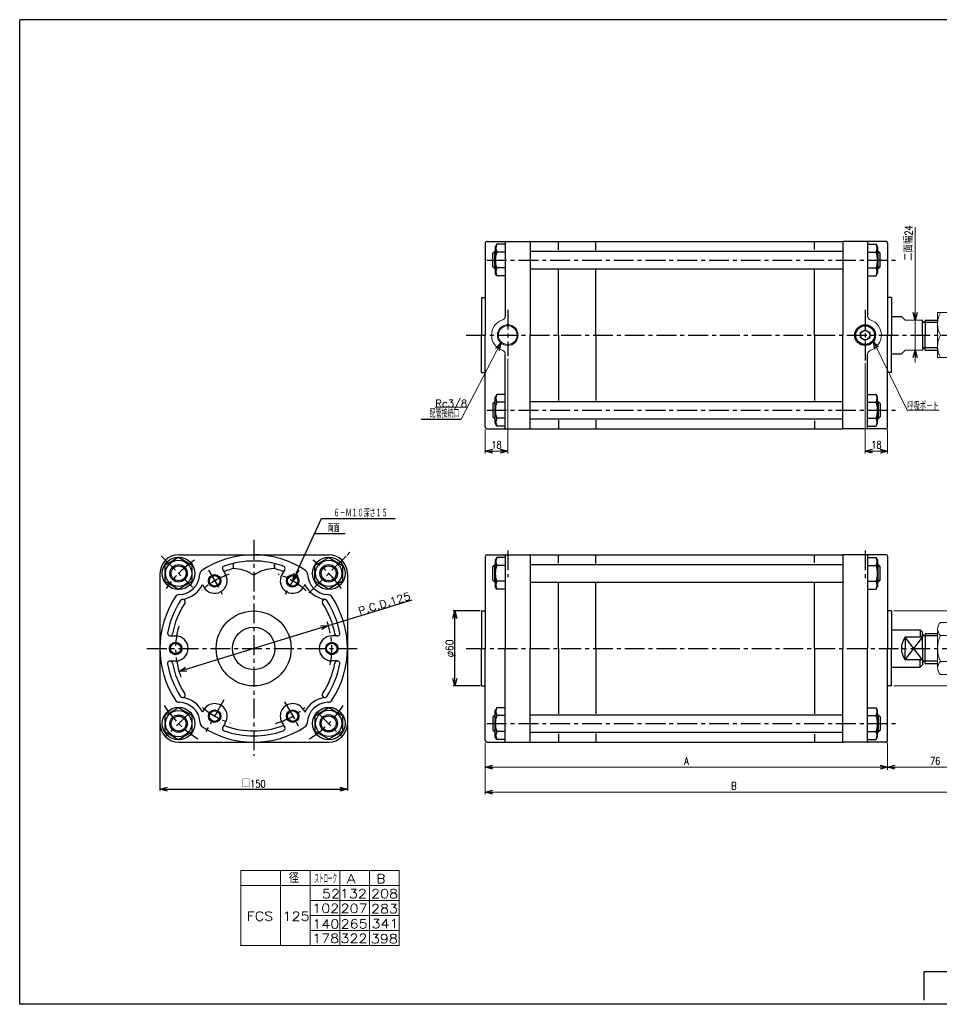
# Model space of a CAD drawing. Header units: millimetres. Extents: x -544 to 574, y -400 to 400.
# Tile 1 of 2: x -544 to 192, y -388 to 400. Entities that reach past the tile are written whole.
import ezdxf
from ezdxf.enums import TextEntityAlignment as Align

# ---------------------------------------------------------------- set-up
doc = ezdxf.new("R2010")
doc.units = ezdxf.units.MM
doc.header["$LTSCALE"] = 0.5
doc.linetypes.add('CENTER', pattern=[50.8, 31.75, -6.35, 6.35, -6.35])
for name, color, linetype in [('Layer0001', 7, 'Continuous'), ('Layer0016', 7, 'Continuous'), ('ZUWAKU', 7, 'Continuous')]:
    doc.layers.add(name, color=color, linetype=linetype)
doc.styles.add('FdaStyle0', font='txt.shx', dxfattribs={"width": 0.8, "bigfont": 'bigfont'})
doc.dimstyles.new('DaDimRotatedStyle', dxfattribs={"dimtxt": 6, "dimasz": 6.000004, "dimexe": 2, "dimexo": 2, "dimgap": 2, "dimtad": 3, "dimdsep": 46, "dimtxsty": 'FdaStyle0', "dimblk1": 'OPEN30', "dimblk2": 'OPEN30', "dimsah": 1, "dimcen": 0.09, "dimclrd": 4, "dimclre": 4, "dimclrt": 4, "dimadec": 0, "dimazin": 2, "dimtfac": 1, "dimtdec": 4, "dimtmove": 0, "dimatfit": 0, "dimfxl": 1, "dimarcsym": 0})

# ---------------------------------------------------------------- blocks, each defined once
blk = doc.blocks.new('_OPEN30')
at = {"color": 0, "linetype": 'ByBlock', "lineweight": -2}
for p, q in [((-1, 0.267949), (0, 0)), ((0, 0), (-1, -0.267949)), ((0, 0), (-1, 0))]:
    blk.add_line(p, q, dxfattribs=at)
blk = doc.blocks.new('DC_GROUP_Φ125_1')
at = {"color": 4, "linetype": 'Continuous', "lineweight": 25}
for radius in [5, 4.2]:
    blk.add_circle((-388, -157.35), radius, dxfattribs=at)
blk = doc.blocks.new('DC_GROUP_Φ125_2')
at = {"color": 4, "linetype": 'Continuous', "lineweight": 25}
for radius in [5, 4.2]:
    blk.add_circle((-419.25, -103.22), radius, dxfattribs=at)
blk = doc.blocks.new('DC_GROUP_Φ125_3')
at = {"color": 4, "linetype": 'Continuous', "lineweight": 25}
for radius in [5, 4.2]:
    blk.add_circle((-388, -49.1), radius, dxfattribs=at)
blk = doc.blocks.new('DC_GROUP_Φ125_4')
at = {"color": 4, "linetype": 'Continuous', "lineweight": 25}
for p, q in [((-416.86, -150.63), (-427.86, -156.98)), ((-427.86, -156.98), (-427.86, -169.68)), ((-405.86, -156.98), (-416.86, -150.63)), ((-405.86, -169.68), (-405.86, -156.98)), ((-427.86, -169.68), (-416.86, -176.03)), ((-416.86, -176.03), (-405.86, -169.68))]:
    blk.add_line(p, q, dxfattribs=at)
for radius in [10.5, 7, 5.95]:
    blk.add_circle((-416.86, -163.33), radius, dxfattribs=at)
blk = doc.blocks.new('DC_GROUP_Φ125_5')
at = {"color": 4, "linetype": 'Continuous', "lineweight": 25}
for p, q in [((-416.86, -30.42), (-427.86, -36.77)), ((-405.86, -36.77), (-416.86, -30.42)), ((-427.86, -36.77), (-427.86, -49.47)), ((-405.86, -49.47), (-405.86, -36.77)), ((-427.86, -49.47), (-416.86, -55.82)), ((-416.86, -55.82), (-405.86, -49.47))]:
    blk.add_line(p, q, dxfattribs=at)
for radius in [10.5, 7, 5.95]:
    blk.add_circle((-416.86, -43.12), radius, dxfattribs=at)
blk = doc.blocks.new('DC_GROUP_Φ125_6')
at = {"color": 4, "linetype": 'Continuous', "lineweight": 25}
for radius in [5, 4.2]:
    blk.add_circle((-325.5, -157.35), radius, dxfattribs=at)
blk = doc.blocks.new('DC_GROUP_Φ125_7')
at = {"color": 4, "linetype": 'Continuous', "lineweight": 25}
for radius in [5, 4.2]:
    blk.add_circle((-294.25, -103.22), radius, dxfattribs=at)
blk = doc.blocks.new('DC_GROUP_Φ125_8')
at = {"color": 4, "linetype": 'Continuous', "lineweight": 25}
for radius in [5, 4.2]:
    blk.add_circle((-325.5, -49.1), radius, dxfattribs=at)
blk = doc.blocks.new('DC_GROUP_Φ125_9')
at = {"color": 4, "linetype": 'Continuous', "lineweight": 25}
for p, q in [((-307.68, -156.84), (-296.68, -150.49)), ((-307.68, -169.54), (-307.68, -156.84)), ((-296.68, -150.49), (-285.68, -156.84)), ((-285.68, -156.84), (-285.68, -169.54)), ((-296.68, -175.89), (-307.68, -169.54)), ((-285.68, -169.54), (-296.68, -175.89))]:
    blk.add_line(p, q, dxfattribs=at)
for radius in [10.5, 7, 5.95]:
    blk.add_circle((-296.68, -163.19), radius, dxfattribs=at)
blk = doc.blocks.new('DC_GROUP_Φ125_10')
at = {"color": 4, "linetype": 'Continuous', "lineweight": 25}
for p, q in [((-307.72, -36.73), (-296.72, -30.38)), ((-296.72, -30.38), (-285.72, -36.73)), ((-307.72, -49.43), (-307.72, -36.73)), ((-285.72, -36.73), (-285.72, -49.43)), ((-296.72, -55.78), (-307.72, -49.43)), ((-285.72, -49.43), (-296.72, -55.78))]:
    blk.add_line(p, q, dxfattribs=at)
for radius in [10.5, 7, 5.95]:
    blk.add_circle((-296.72, -43.08), radius, dxfattribs=at)
blk = doc.blocks.new('DC_GROUP_Φ125_19')
at = {"color": 4, "linetype": 'Continuous', "lineweight": 13}
for p, q in [((192.74, -82.44), (202.37, -82.44)), ((190.56, -87.64), (190.56, -118.81)), ((202.37, -92.83), (192.74, -92.83)), ((204.56, -87.64), (204.56, -118.81)), ((192.74, -113.62), (202.37, -113.62)), ((192.74, -124.01), (202.37, -124.01))]:
    blk.add_line(p, q, dxfattribs=at)
for centre, radius, start, end in [((197.83, -87.64), 7.27, 134.38531, 225.61469), ((197.29, -87.64), 7.27, 314.38531, 45.61469), ((216.36, -103.22), 25.81, 156.25234, 203.74766), ((178.75, -103.22), 25.81, 336.25234, 23.74766), ((197.83, -118.81), 7.27, 134.38531, 225.61469), ((197.29, -118.81), 7.27, 314.38531, 45.61469)]:
    blk.add_arc(centre, radius, start, end, dxfattribs=at)
blk = doc.blocks.new('*D24')
at = {"color": 4, "linetype": 'Continuous', "lineweight": 13}
for p, q in [((-171.44, -178.72), (-171.44, -200.22)), ((150.56, -178.72), (150.56, -200.22)), ((-171.44, -198.22), (150.56, -198.22))]:
    blk.add_line(p, q, dxfattribs=at)
at = {"color": 4, "xscale": 6.000005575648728, "yscale": 5.999978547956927}
for p, rotation in [((-171.44, -198.22), 180), ((150.56, -198.22), 360)]:
    blk.add_blockref('_OPEN30', p, dxfattribs=dict(at, rotation=rotation))
at = {"color": 4, "insert": (-10.44, -196.22), "char_height": 6, "width": 13.5, "attachment_point": 8, "style": 'FdaStyle0'}
blk.add_mtext('\\T1.00;A', dxfattribs=at)
blk = doc.blocks.new('*D25')
at = {"color": 4, "linetype": 'Continuous', "lineweight": 13}
for p, q in [((226.56, -115.22), (226.56, -200.22)), ((150.56, -178.72), (150.56, -200.22)), ((150.56, -198.22), (226.56, -198.22))]:
    blk.add_line(p, q, dxfattribs=at)
at = {"color": 4, "xscale": 6.000005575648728, "yscale": 5.999978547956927}
for p, rotation in [((150.56, -198.22), 180), ((226.56, -198.22), 360)]:
    blk.add_blockref('_OPEN30', p, dxfattribs=dict(at, rotation=rotation))
at = {"color": 4, "insert": (188.56, -196.22), "char_height": 6, "width": 19.5, "attachment_point": 8, "style": 'FdaStyle0'}
blk.add_mtext('\\T1.00;76', dxfattribs=at)
blk = doc.blocks.new('*D26')
at = {"color": 4, "linetype": 'Continuous', "lineweight": 13}
for p, q in [((226.56, -115.22), (226.56, -220.22)), ((-171.44, -178.72), (-171.44, -220.22)), ((-171.44, -218.22), (226.56, -218.22))]:
    blk.add_line(p, q, dxfattribs=at)
at = {"color": 4, "xscale": 6.000005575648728, "yscale": 5.999978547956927}
for p, rotation in [((-171.44, -218.22), 180), ((226.56, -218.22), 360)]:
    blk.add_blockref('_OPEN30', p, dxfattribs=dict(at, rotation=rotation))
at = {"color": 4, "insert": (27.56, -216.22), "char_height": 6, "width": 13.5, "attachment_point": 8, "style": 'FdaStyle0'}
blk.add_mtext('\\T1.00;B', dxfattribs=at)
blk = doc.blocks.new('DA_IMAGEDIMGROUP_1')
at = {"color": 4, "linetype": 'Continuous', "lineweight": 13}
for p, q in [((172.48, 234.02), (172.48, 159.56)), ((172.48, 135.56), (172.48, 159.56)), ((172.48, 125.56), (172.48, 135.56))]:
    blk.add_line(p, q, dxfattribs=at)
at = {"color": 4, "xscale": 6.000005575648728, "yscale": 5.999978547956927}
for p, rotation in [((172.48, 159.56), 270), ((172.48, 135.56), 90)]:
    blk.add_blockref('_OPEN30', p, dxfattribs=dict(at, rotation=rotation))
at = {"color": 4, "insert": (170.48, 207.02), "char_height": 6, "width": 37.5, "attachment_point": 7, "rotation": 90, "style": 'FdaStyle0'}
blk.add_mtext('\\T1.00;二面幅24', dxfattribs=at)
blk = doc.blocks.new('DC_GROUP_Φ125_24')
at = {"color": 4, "linetype": 'Continuous', "lineweight": 13}
for p, q in [((204.56, 165.56), (190.56, 165.56)), ((190.56, 165.56), (190.56, 129.56)), ((204.56, 129.56), (204.56, 165.56)), ((192.75, 147.56), (202.36, 147.56)), ((190.56, 129.56), (204.56, 129.56))]:
    blk.add_line(p, q, dxfattribs=at)
for centre, start, end in [((210.13, 156.56), 152.62656, 207.37344), ((184.98, 156.56), 332.62656, 27.37344), ((210.13, 138.56), 152.62656, 207.37344), ((184.98, 138.56), 332.62656, 27.37344)]:
    blk.add_arc(centre, 19.57, start, end, dxfattribs=at)
blk = doc.blocks.new('DA_IMAGEDIMGROUP_2')
at = {"color": 4, "linetype": 'Continuous', "lineweight": 13}
for p, q in [((250.17, -63.22), (250.17, -73.22)), ((155.56, -73.22), (252.17, -73.22)), ((250.17, -133.22), (250.17, -73.22)), ((155.56, -133.22), (252.17, -133.22)), ((250.17, -143.22), (250.17, -133.22))]:
    blk.add_line(p, q, dxfattribs=at)
at = {"color": 4, "xscale": 6.000005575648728, "yscale": 5.999978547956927}
for p, rotation in [((250.17, -73.22), 270), ((250.17, -133.22), 90)]:
    blk.add_blockref('_OPEN30', p, dxfattribs=dict(at, rotation=rotation))
at = {"color": 4, "insert": (248.17, -103.22), "char_height": 6, "width": 25.5, "attachment_point": 8, "rotation": 90, "style": 'FdaStyle0'}
blk.add_mtext('\\T1.00;φ60', dxfattribs=at)
blk = doc.blocks.new('DC_GROUP_Φ125_25')
at = {"color": 4, "linetype": 'Continuous', "lineweight": 13}
for p, q in [((139.15, 142.52), (166.07, 87.58)), ((166.07, 87.58), (191.67, 87.58))]:
    blk.add_line(p, q, dxfattribs=at)
at = {"color": 4, "xscale": 6.000005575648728, "yscale": 5.999978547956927, "rotation": 116.0990563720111}
blk.add_blockref('_OPEN30', (139.15, 142.52), dxfattribs=at)
at = {"color": 4, "style": 'FdaStyle0', "width": 0.680851}
blk.add_text('呼吸ポート', height=6, dxfattribs=at).set_placement((166.07, 87.58), (191.67, 87.58), align=Align.FIT)
blk = doc.blocks.new('DC_GROUP_Φ125_26')
at = {"color": 4, "linetype": 'Continuous', "lineweight": 13}
for p, q in [((-159, 141.4), (-190.81, 80.37)), ((-185.85, 89.88), (-211.45, 89.88))]:
    blk.add_line(p, q, dxfattribs=at)
at = {"color": 4, "xscale": 6.000005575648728, "yscale": 5.999978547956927, "rotation": 62.46984925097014}
blk.add_blockref('_OPEN30', (-159, 141.4), dxfattribs=at)
at = {"color": 4, "style": 'FdaStyle0', "width": 0.810127}
blk.add_text('Rc3/8', height=6, dxfattribs=at).set_placement((-211.45, 89.88), (-185.85, 89.88), align=Align.FIT)
blk = doc.blocks.new('*D32')
at = {"color": 4, "linetype": 'Continuous', "lineweight": 13}
for p, q in [((-153.44, 128.73), (-153.44, 52.77)), ((-171.44, 72.06), (-171.44, 52.77)), ((-171.44, 54.77), (-153.44, 54.77))]:
    blk.add_line(p, q, dxfattribs=at)
at = {"color": 4, "xscale": 6.000005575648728, "yscale": 5.999978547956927}
for p, rotation in [((-171.44, 54.77), 180), ((-153.44, 54.77), 360)]:
    blk.add_blockref('_OPEN30', p, dxfattribs=dict(at, rotation=rotation))
at = {"color": 4, "insert": (-162.44, 56.77), "char_height": 6, "width": 19.5, "attachment_point": 8, "style": 'FdaStyle0'}
blk.add_mtext('\\T1.00;18', dxfattribs=at)
blk = doc.blocks.new('*D33')
at = {"color": 4, "linetype": 'Continuous', "lineweight": 13}
for p, q in [((132.56, 125.16), (132.56, 52.77)), ((150.56, 72.06), (150.56, 52.77)), ((132.56, 54.77), (150.56, 54.77))]:
    blk.add_line(p, q, dxfattribs=at)
at = {"color": 4, "xscale": 6.000005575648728, "yscale": 5.999978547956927}
for p, rotation in [((132.56, 54.77), 180), ((150.56, 54.77), 360)]:
    blk.add_blockref('_OPEN30', p, dxfattribs=dict(at, rotation=rotation))
at = {"color": 4, "insert": (141.56, 56.77), "char_height": 6, "width": 19.5, "attachment_point": 8, "style": 'FdaStyle0'}
blk.add_mtext('\\T1.00;18', dxfattribs=at)

msp = doc.modelspace()

# ---------------------------------------------------------------- linework, layer by layer
at = {"color": 4, "linetype": 'Continuous', "lineweight": 25}
for p, q in [((-171.442, 221.061), (-171.442, 147.561)), ((-169.942, 222.561), (-135.442, 222.561)), ((-155.442, 222.061), (-155.442, 162.76)), ((-154.942, 222.561), (-135.942, 222.561)), ((-135.442, 222.561), (-135.442, 147.561)), ((-135.442, 222.561), (114.558, 222.561)), ((-112.942, 215.742), (-112.942, 222.561)), ((-82.942, 215.56), (-82.942, 222.561)), ((92.058, 216.172), (92.058, 222.561)), ((149.058, 222.561), (114.558, 222.561)), ((114.558, 222.561), (114.558, 147.561)), ((134.058, 222.561), (115.058, 222.561)), ((134.558, 222.061), (134.558, 162.76)), ((150.558, 221.061), (150.558, 177.561)), ((150.558, 221.061), (150.558, 147.561)), ((-163.842, 214.656), (-165.442, 213.056)), ((-165.442, 202.256), (-165.442, 213.056)), ((-165.042, 213.456), (-163.442, 213.456)), ((-163.442, 214.656), (-163.842, 214.656)), ((-163.842, 200.656), (-163.842, 214.656)), ((-162.171, 220.357), (-163.442, 218.156)), ((-163.442, 218.156), (-163.442, 197.156)), ((-155.442, 220.357), (-162.171, 220.357)), ((-155.442, 214.006), (-162.171, 214.006)), ((-135.442, 214.656), (114.558, 214.656)), ((134.558, 220.357), (141.287, 220.357)), ((134.558, 214.006), (141.287, 214.006)), ((141.287, 220.357), (142.558, 218.156)), ((142.558, 218.156), (142.558, 197.156)), ((142.558, 214.656), (142.958, 214.656)), ((144.158, 213.456), (142.558, 213.456)), ((142.958, 214.656), (144.558, 213.056)), ((142.958, 200.656), (142.958, 214.656)), ((144.558, 202.256), (144.558, 213.056)), ((-163.842, 200.656), (-165.442, 202.256)), ((-165.042, 201.856), (-163.442, 201.856)), ((-163.442, 200.656), (-163.842, 200.656)), ((-162.171, 194.954), (-163.442, 197.156)), ((-155.442, 201.305), (-162.171, 201.305)), ((-135.442, 200.656), (114.558, 200.656)), ((-112.942, 147.561), (-112.942, 199.945)), ((-82.942, 147.561), (-82.942, 199.783)), ((92.058, 147.561), (92.058, 199.781)), ((134.558, 201.305), (141.287, 201.305)), ((141.287, 194.954), (142.558, 197.156)), ((144.158, 201.856), (142.558, 201.856)), ((142.558, 200.656), (142.958, 200.656)), ((142.958, 200.656), (144.558, 202.256)), ((-155.442, 194.954), (-162.171, 194.954)), ((134.558, 194.954), (141.287, 194.954)), ((-174.442, 177.561), (-174.442, 147.561)), ((-174.442, 177.561), (-171.442, 177.561)), ((153.558, 177.561), (150.558, 177.561)), ((153.558, 177.561), (153.558, 147.561)), ((-174.442, 117.561), (-174.442, 147.561)), ((-171.442, 74.061), (-171.442, 147.561)), ((-135.442, 72.561), (-135.442, 147.561)), ((-112.942, 147.561), (-112.942, 95.177)), ((-82.942, 147.561), (-82.942, 95.34)), ((92.058, 147.561), (92.058, 95.342)), ((114.558, 72.561), (114.558, 147.561)), ((150.558, 74.061), (150.558, 147.561)), ((153.558, 117.561), (153.558, 147.561)), ((-155.442, 73.061), (-155.442, 132.363)), ((134.558, 73.061), (134.558, 132.363)), ((-174.442, 117.561), (-171.442, 117.561)), ((153.558, 117.561), (150.558, 117.561)), ((-162.171, 100.168), (-163.442, 97.967)), ((-163.442, 76.967), (-163.442, 97.967)), ((-155.442, 100.168), (-162.171, 100.168)), ((134.558, 100.168), (141.287, 100.168)), ((141.287, 100.168), (142.558, 97.967)), ((142.558, 76.967), (142.558, 97.967)), ((-163.842, 94.467), (-165.442, 92.867)), ((-165.442, 92.867), (-165.442, 82.067)), ((-165.042, 93.267), (-163.442, 93.267)), ((-163.442, 94.467), (-163.842, 94.467)), ((-163.842, 94.467), (-163.842, 80.467)), ((-155.442, 93.818), (-162.171, 93.818)), ((-135.442, 94.467), (114.558, 94.467)), ((134.558, 93.818), (141.287, 93.818)), ((142.558, 94.467), (142.958, 94.467)), ((144.158, 93.267), (142.558, 93.267)), ((142.958, 94.467), (144.558, 92.867)), ((142.958, 94.467), (142.958, 80.467)), ((144.558, 92.867), (144.558, 82.067)), ((-222.778, 80.403), (-190.872, 80.403)), ((-163.842, 80.467), (-165.442, 82.067)), ((-165.042, 81.667), (-163.442, 81.667)), ((-163.442, 80.467), (-163.842, 80.467)), ((-155.442, 81.116), (-162.171, 81.116)), ((-135.442, 80.467), (114.558, 80.467)), ((-112.942, 79.38), (-112.942, 72.561)), ((-82.942, 79.562), (-82.942, 72.561)), ((92.058, 78.951), (92.058, 72.561)), ((134.558, 81.116), (141.287, 81.116)), ((144.158, 81.667), (142.558, 81.667)), ((142.558, 80.467), (142.958, 80.467)), ((142.958, 80.467), (144.558, 82.067)), ((-169.942, 72.561), (-135.442, 72.561)), ((-169.942, 72.561), (-135.442, 72.561)), ((-162.171, 74.765), (-163.442, 76.967)), ((-155.442, 74.765), (-162.171, 74.765)), ((-154.942, 72.561), (-135.942, 72.561)), ((-135.442, 72.561), (114.558, 72.561)), ((149.058, 72.561), (114.558, 72.561)), ((149.058, 72.561), (114.558, 72.561)), ((134.058, 72.561), (115.058, 72.561)), ((134.558, 74.765), (141.287, 74.765)), ((141.287, 74.765), (142.558, 76.967)), ((-325.504, -49.097), (-302.442, 0.707)), ((-302.442, 0.707), (-243.642, 0.707)), ((-307.998, -11.293), (-283.658, -11.293)), ((-416.754, -28.224), (-296.754, -28.224)), ((-279.728, -26.242), (-281.961, -28.475)), ((-279.728, -26.242), (-281.961, -28.475)), ((-171.442, -29.724), (-171.442, -103.224)), ((-169.942, -28.224), (-135.442, -28.224)), ((-162.171, -30.428), (-163.442, -32.629)), ((-155.442, -30.428), (-162.171, -30.428)), ((-155.442, -28.724), (-155.442, -103.224)), ((-154.942, -28.224), (-135.942, -28.224)), ((-135.442, -28.224), (-135.442, -103.224)), ((-135.442, -28.224), (114.558, -28.224)), ((-112.942, -35.043), (-112.942, -28.224)), ((-82.942, -35.225), (-82.942, -28.224)), ((92.058, -34.614), (92.058, -28.224)), ((149.058, -28.224), (114.558, -28.224)), ((114.558, -28.224), (114.558, -103.224)), ((134.058, -28.224), (115.058, -28.224)), ((134.558, -28.724), (134.558, -103.224)), ((134.558, -30.428), (141.287, -30.428)), ((141.287, -30.428), (142.558, -32.629)), ((150.558, -29.724), (150.558, -73.224)), ((150.558, -29.724), (150.558, -103.224)), ((-373.254, -35.196), (-373.254, -39.32)), ((-340.254, -35.196), (-340.254, -39.32)), ((-340.068, -35.196), (-340.068, -39.32)), ((-163.842, -36.129), (-165.442, -37.729)), ((-165.442, -48.529), (-165.442, -37.729)), ((-165.042, -37.329), (-163.442, -37.329)), ((-163.442, -36.129), (-163.842, -36.129)), ((-163.842, -50.129), (-163.842, -36.129)), ((-163.442, -32.629), (-163.442, -53.629)), ((-155.442, -36.779), (-162.171, -36.779)), ((-135.442, -36.129), (114.558, -36.129)), ((134.558, -36.779), (141.287, -36.779)), ((142.558, -32.629), (142.558, -53.629)), ((142.558, -36.129), (142.958, -36.129)), ((144.158, -37.329), (142.558, -37.329)), ((142.958, -36.129), (144.558, -37.729)), ((142.958, -50.129), (142.958, -36.129)), ((144.558, -48.529), (144.558, -37.729)), ((-431.754, -43.224), (-431.754, -163.224)), ((-381.56, -40.258), (-379.343, -44.097)), ((-331.947, -40.258), (-334.164, -44.097)), ((-281.754, -43.224), (-281.754, -163.224)), ((-397.792, -52.142), (-396.664, -54.097)), ((-315.715, -52.142), (-316.843, -54.097)), ((-163.842, -50.129), (-165.442, -48.529)), ((-165.042, -48.929), (-163.442, -48.929)), ((-163.442, -50.129), (-163.842, -50.129)), ((-162.171, -55.831), (-163.442, -53.629)), ((-155.442, -49.48), (-162.171, -49.48)), ((-135.442, -50.129), (114.558, -50.129)), ((-112.942, -103.224), (-112.942, -50.84)), ((-82.942, -103.224), (-82.942, -51.002)), ((92.058, -103.224), (92.058, -51.004)), ((134.558, -49.48), (141.287, -49.48)), ((141.287, -55.831), (142.558, -53.629)), ((144.158, -48.929), (142.558, -48.929)), ((142.558, -50.129), (142.958, -50.129)), ((142.958, -50.129), (144.558, -48.529)), ((-309.085, -55.555), (-312.559, -59.03)), ((-155.442, -55.831), (-162.171, -55.831)), ((134.558, -55.831), (141.287, -55.831)), ((-297.015, -84.85), (-229.957, -64.225)), ((-175.642, -73.224), (-197.058, -73.224)), ((-195.858, -133.224), (-195.858, -73.224)), ((-174.442, -73.224), (-174.442, -103.224)), ((-174.442, -73.224), (-171.442, -73.224)), ((153.558, -73.224), (150.558, -73.224)), ((153.558, -73.224), (153.558, -103.224)), ((-297.015, -84.85), (-416.492, -121.597)), ((-423.686, -93.224), (-419.254, -93.224)), ((-289.821, -93.224), (-294.254, -93.224)), ((-174.442, -133.224), (-174.442, -103.224)), ((-171.442, -176.724), (-171.442, -103.224)), ((-155.442, -177.724), (-155.442, -103.224)), ((-135.442, -178.224), (-135.442, -103.224)), ((-112.942, -103.224), (-112.942, -155.608)), ((-82.942, -103.224), (-82.942, -155.445)), ((92.058, -103.224), (92.058, -155.443)), ((114.558, -178.224), (114.558, -103.224)), ((134.558, -177.724), (134.558, -103.224)), ((150.558, -176.724), (150.558, -103.224)), ((153.558, -133.224), (153.558, -103.224)), ((-423.686, -113.224), (-419.254, -113.224)), ((-289.821, -113.224), (-294.254, -113.224)), ((176.558, -118.224), (176.558, -112.224)), ((-175.642, -133.224), (-197.058, -133.224)), ((-174.442, -133.224), (-171.442, -133.224)), ((153.558, -133.224), (150.558, -133.224)), ((-396.664, -152.35), (-397.698, -154.142)), ((-316.843, -152.35), (-315.809, -154.142)), ((-163.842, -156.318), (-165.442, -157.918)), ((-165.042, -157.518), (-163.442, -157.518)), ((-163.442, -156.318), (-163.842, -156.318)), ((-163.842, -156.318), (-163.842, -170.318)), ((-162.171, -150.617), (-163.442, -152.818)), ((-163.442, -173.818), (-163.442, -152.818)), ((-155.442, -150.617), (-162.171, -150.617)), ((-155.442, -156.967), (-162.171, -156.967)), ((-135.442, -156.318), (114.558, -156.318)), ((134.558, -150.617), (141.287, -150.617)), ((134.558, -156.967), (141.287, -156.967)), ((141.287, -150.617), (142.558, -152.818)), ((142.558, -173.818), (142.558, -152.818)), ((142.558, -156.318), (142.958, -156.318)), ((144.158, -157.518), (142.558, -157.518)), ((142.958, -156.318), (144.558, -157.918)), ((142.958, -156.318), (142.958, -170.318)), ((-431.754, -164.424), (-431.754, -216.982)), ((-379.343, -162.35), (-381.56, -166.189)), ((-379.343, -162.35), (-381.56, -166.189)), ((-334.164, -162.35), (-331.947, -166.189)), ((-334.164, -162.35), (-331.947, -166.189)), ((-281.754, -164.424), (-281.754, -216.982)), ((-165.442, -157.918), (-165.442, -168.718)), ((144.558, -157.918), (144.558, -168.718)), ((-163.842, -170.318), (-165.442, -168.718)), ((-165.042, -169.118), (-163.442, -169.118)), ((-163.442, -170.318), (-163.842, -170.318)), ((-155.442, -169.669), (-162.171, -169.669)), ((-135.442, -170.318), (114.558, -170.318)), ((-112.942, -171.405), (-112.942, -178.224)), ((-82.942, -171.223), (-82.942, -178.224)), ((92.058, -171.834), (92.058, -178.224)), ((134.558, -169.669), (141.287, -169.669)), ((144.158, -169.118), (142.558, -169.118)), ((142.558, -170.318), (142.958, -170.318)), ((142.958, -170.318), (144.558, -168.718)), ((-416.754, -178.224), (-296.754, -178.224)), ((-169.942, -178.224), (-135.442, -178.224)), ((-169.942, -178.224), (-135.442, -178.224)), ((-162.171, -176.02), (-163.442, -173.818)), ((-155.442, -176.02), (-162.171, -176.02)), ((-154.942, -178.224), (-135.942, -178.224)), ((-135.442, -178.224), (114.558, -178.224)), ((149.058, -178.224), (114.558, -178.224)), ((149.058, -178.224), (114.558, -178.224)), ((134.058, -178.224), (115.058, -178.224)), ((134.558, -176.02), (141.287, -176.02)), ((141.287, -176.02), (142.558, -173.818)), ((-431.754, -215.782), (-281.754, -215.782)), ((179.814, -361.809), (561.814, -361.809)), ((179.814, -384.739), (179.814, -361.809))]:
    msp.add_line(p, q, dxfattribs=at)
at = {"color": 4, "linetype": 'CENTER', "lineweight": 25}
for p, q in [((-170.2, 207.656), (157.67, 207.656)), ((-153.442, 167.822), (-153.442, 130.735)), ((132.558, 167.902), (132.558, 127.157)), ((-186.812, 147.561), (238.117, 147.561)), ((-170.2, 87.467), (157.67, 87.467)), ((-356.754, -16.371), (-356.754, -189.1)), ((-430.644, -29.333), (-405.424, -54.554)), ((-282.863, -29.333), (-308.083, -54.554)), ((-153.442, -24.739), (-153.442, -46.238)), ((132.558, -24.739), (132.558, -48.39)), ((-392.959, -40.514), (-380.703, -61.743)), ((-320.548, -40.514), (-332.292, -60.855)), ((-442.219, -103.224), (-271.056, -103.224)), ((-186.812, -103.224), (238.117, -103.224)), ((-380.555, -144.45), (-395.099, -169.64)), ((-332.161, -145.82), (-319.294, -168.105)), ((-407.359, -153.829), (-426.907, -173.378)), ((-306.148, -153.829), (-286.6, -173.378)), ((-170.2, -163.318), (157.67, -163.318))]:
    msp.add_line(p, q, dxfattribs=at)
at = {"color": 4, "linetype": 'Continuous', "lineweight": 13}
for p, q in [((164.558, 159.561), (161.558, 162.561)), ((164.558, 159.561), (178.558, 159.561)), ((190.558, 157.761), (190.558, 137.361)), ((161.558, 132.561), (164.558, 135.561)), ((164.558, 135.561), (178.558, 135.561)), ((190.558, -91.224), (190.558, -115.224)), ((-367.133, -280.988), (-240.4, -280.988)), ((-367.133, -280.988), (-367.133, -340.988)), ((-335.429, -280.988), (-335.429, -340.988)), ((-311.672, -280.988), (-311.672, -340.988)), ((-287.915, -280.988), (-287.915, -340.988)), ((-264.158, -280.988), (-264.158, -340.988)), ((-240.4, -280.988), (-240.4, -340.988)), ((-367.133, -292.988), (-240.4, -292.988)), ((-311.672, -304.988), (-240.4, -304.988)), ((-311.616, -316.988), (-240.4, -316.988)), ((-311.672, -328.988), (-240.4, -328.988)), ((-367.542, -340.988), (-240.4, -340.988))]:
    msp.add_line(p, q, dxfattribs=at)
for radius in [8.296, 7.496]:
    msp.add_circle((-153.442, 147.561), radius, dxfattribs=at)
at = {"color": 4, "linetype": 'Continuous', "lineweight": 25}
for centre, radius in [((132.558, 147.561), 8.3), ((132.558, 147.561), 7.5), ((-416.858, -43.12), 13), ((-296.65, -43.12), 13), ((-356.754, -103.224), 30), ((-356.754, -103.224), 17), ((-416.858, -163.328), 13), ((-296.65, -163.328), 13)]:
    msp.add_circle(centre, radius, dxfattribs=at)
for centre, radius, start, end in [((-169.942, 221.061), 1.5, 90, 180), ((-154.942, 222.061), 0.5, 90, 180), ((-135.942, 222.061), 0.5, 0, 90), ((115.058, 222.061), 0.5, 90, 180), ((134.058, 222.061), 0.5, 0, 90), ((149.058, 221.061), 1.5, 0, 90), ((-146.941, 207.656), 16.5, 157.363107, 202.636893), ((-156.671, 217.182), 6.351, 150.000012, 209.999988), ((135.787, 217.182), 6.351, 330.000012, 29.999988), ((126.058, 207.656), 16.5, 337.363107, 22.636893), ((-156.671, 198.129), 6.351, 150.000012, 209.999988), ((135.787, 198.129), 6.351, 330.000012, 29.999988), ((-156.671, 96.993), 6.351, 150.000012, 209.999988), ((135.787, 96.993), 6.351, 330.000012, 29.999988), ((-146.941, 87.467), 16.5, 157.363107, 202.636893), ((126.058, 87.467), 16.5, 337.363107, 22.636893), ((-156.671, 77.941), 6.351, 150.000012, 209.999988), ((135.787, 77.941), 6.351, 330.000012, 29.999988), ((-169.942, 74.061), 1.5, 180, 270), ((-154.942, 73.061), 0.5, 180, 270), ((-135.942, 73.061), 0.5, 270, 0), ((115.058, 73.061), 0.5, 180, 270), ((134.058, 73.061), 0.5, 270, 360), ((149.058, 74.061), 1.5, 270, 0), ((149.058, 74.061), 1.5, 270, 0), ((-416.754, -43.224), 15, 90, 180), ((-356.754, -103.224), 75, 56.563902, 123.975199), ((-296.754, -43.224), 15, 0, 90), ((-169.942, -29.724), 1.5, 90, 180), ((-156.671, -33.603), 6.351, 150.000012, 209.999988), ((-154.942, -28.724), 0.5, 90, 180), ((-135.942, -28.724), 0.5, 0, 90), ((115.058, -28.724), 0.5, 90, 180), ((134.058, -28.724), 0.5, 0, 90), ((135.787, -33.603), 6.351, 330.000012, 29.999988), ((149.058, -29.724), 1.5, 0, 90), ((-379.828, -39.258), 2, 90, 289.835751), ((-356.754, -103.224), 70, 70.720657, 109.279343), ((-356.754, -103.224), 66, 104.477512, 109.835751), ((-373.656, -69.317), 30, 55.492211, 89.231133), ((-339.851, -69.317), 30, 90.768867, 124.507789), ((-339.665, -69.317), 30, 90.768867, 124.507789), ((-356.754, -103.224), 66, 70.164249, 75.522488), ((-333.68, -39.258), 2, 250.164249, 90), ((-146.941, -43.129), 16.5, 157.363107, 202.636893), ((126.058, -43.129), 16.5, 337.363107, 22.636893), ((-416.858, -43.12), 17, 272.332075, 357.667925), ((-395.875, -43.974), 4, 123.436098, 177.667925), ((-388.004, -49.097), 10, 210, 30), ((-325.504, -49.097), 10, 150, 330), ((-317.632, -43.974), 4, 2.332075, 56.563902), ((-296.65, -43.12), 17, 182.332075, 267.667925), ((-416.746, -43.1), 21, 277.905276, 334.494858), ((-296.761, -43.1), 21, 205.505142, 262.094724), ((-156.671, -52.656), 6.351, 150.000012, 209.999988), ((135.787, -52.656), 6.351, 330.000012, 29.999988), ((-356.754, -103.224), 75, 146.40461, 213.417436), ((-416.003, -64.102), 4, 92.332075, 146.563902), ((-297.504, -64.102), 4, 33.436098, 87.667925), ((-356.754, -103.224), 75, 326.582564, 33.59539), ((-356.754, -103.224), 70, 146.691023, 169.835751), ((-356.754, -103.224), 66, 146.691023, 169.835751), ((-413.583, -65.881), 2, 326.691023, 146.691023), ((-299.925, -65.881), 2, 33.308977, 213.308977), ((-356.754, -103.224), 66, 10.164249, 33.308977), ((-356.754, -103.224), 70, 10.164249, 33.308977), ((-423.686, -91.224), 2, 169.835751, 349.835751), ((-419.254, -103.224), 10, 270, 90), ((-294.254, -103.224), 10, 90, 270), ((-289.821, -91.224), 2, 190.164249, 10.164249), ((-423.686, -115.224), 2, 10.164249, 190.164249), ((-356.754, -103.224), 70, 190.164249, 213.252792), ((-356.754, -103.224), 66, 190.164249, 213.252792), ((-356.754, -103.224), 66, 326.747208, 349.835751), ((-356.754, -103.224), 70, 326.747208, 349.835751), ((-289.821, -115.224), 2, 349.835751, 169.835751), ((-413.619, -140.511), 2, 213.252792, 33.252792), ((-299.888, -140.511), 2, 146.747208, 326.747208), ((-416.016, -142.326), 4, 213.417436, 268.440683), ((-416.587, -163.318), 17, 1.80836, 88.440683), ((-416.587, -163.318), 21, 25.910105, 82.585404), ((-388.004, -157.35), 10, 330, 150), ((-325.504, -157.35), 10, 30, 210), ((-296.92, -163.318), 21, 97.414596, 154.089895), ((-296.92, -163.318), 17, 91.559317, 178.19164), ((-297.491, -142.326), 4, 271.559317, 326.582564), ((-146.941, -163.318), 16.5, 157.363107, 202.636893), ((-156.671, -153.792), 6.351, 150.000012, 209.999988), ((135.787, -153.792), 6.351, 330.000012, 29.999988), ((126.058, -163.318), 16.5, 337.363107, 22.636893), ((-416.754, -163.224), 15, 180, 270), ((-395.598, -162.656), 4, 181.80836, 236.831607), ((-379.828, -167.189), 2, 70.164249, 250.164249), ((-356.754, -103.224), 66, 250.164249, 289.835751), ((-333.68, -167.189), 2, 289.835751, 109.835751), ((-317.909, -162.656), 4, 303.168393, 358.19164), ((-296.754, -163.224), 15, 270, 0), ((-356.754, -103.224), 75, 236.831607, 303.168393), ((-356.754, -103.224), 70, 250.164249, 289.835751), ((-156.671, -172.845), 6.351, 150.000012, 209.999988), ((135.787, -172.845), 6.351, 330.000012, 29.999988), ((-169.942, -176.724), 1.5, 180, 270), ((-154.942, -177.724), 0.5, 180, 270), ((-135.942, -177.724), 0.5, 270, 0), ((115.058, -177.724), 0.5, 180, 270), ((134.058, -177.724), 0.5, 270, 360), ((149.058, -176.724), 1.5, 270, 0), ((149.058, -176.724), 1.5, 270, 0)]:
    msp.add_arc(centre, radius, start, end, dxfattribs=at)
at = {"color": 4, "linetype": 'Continuous', "lineweight": 13}
for centre, radius, start, end in [((-153.442, 147.561), 13, 108.209957, 251.790043), ((-158.442, 162.76), 3, 288.209957, 0), ((137.558, 162.76), 3, 180, 251.790043), ((132.558, 147.561), 13, 288.209957, 71.790043), ((-158.442, 132.363), 3, 0, 71.790043), ((137.558, 132.363), 3, 108.209957, 180)]:
    msp.add_arc(centre, radius, start, end, dxfattribs=at)
at = {"color": 4, "linetype": 'CENTER', "lineweight": 25}
for radius, start, end in [(85, 123.755627, 145.607759), (85, 34.392241, 56.244373), (62.5, 108.17533, 131.625172), (62.5, 47.635959, 71.82467), (62.5, 163.437225, 201.833832), (62.5, 347.946124, 19.881025), (85, 212.521735, 238.366456), (85, 301.633544, 327.478265), (62.5, 229.008474, 252.593935), (62.5, 286.110302, 310.991526)]:
    msp.add_arc((-356.754, -103.224), radius, start, end, dxfattribs=at)
at = {"layer": 'Layer0001', "color": 4, "linetype": 'Continuous', "lineweight": 25}
for p, q in [((153.558, 162.561), (161.558, 162.561)), ((178.558, 147.561), (178.558, 159.561)), ((180.558, 159.561), (190.558, 159.561)), ((180.558, 159.561), (180.558, 147.561)), ((190.558, 157.761), (180.558, 157.761)), ((178.558, 147.561), (178.558, 135.561)), ((180.558, 135.561), (180.558, 147.561)), ((190.558, 137.361), (180.558, 137.361)), ((180.558, 135.561), (190.558, 135.561)), ((153.558, 132.561), (161.558, 132.561)), ((153.558, -88.224), (176.558, -88.224)), ((164.558, -94.224), (164.558, -103.224)), ((178.558, -94.224), (164.558, -94.224)), ((178.558, -112.224), (164.558, -94.224)), ((164.558, -112.224), (178.558, -94.224)), ((176.558, -88.224), (178.558, -90.224)), ((176.558, -88.224), (176.558, -94.224)), ((178.558, -103.224), (178.558, -90.224)), ((180.558, -91.224), (190.558, -91.224)), ((180.558, -91.224), (180.558, -103.224)), ((190.558, -93.024), (180.558, -93.024)), ((164.558, -112.224), (164.558, -103.224)), ((178.558, -103.224), (178.558, -116.224)), ((180.558, -115.224), (180.558, -103.224)), ((178.558, -112.224), (164.558, -112.224)), ((178.558, -116.224), (176.558, -118.224)), ((190.558, -113.424), (180.558, -113.424)), ((180.558, -115.224), (190.558, -115.224)), ((153.558, -118.224), (176.558, -118.224))]:
    msp.add_line(p, q, dxfattribs=at)
for centre, radius, start, end in [((179.558, 158.761), 1, 180, 0), ((179.558, 136.361), 1, 0, 180), ((176.558, -103.224), 15, 143.130102, 216.869898), ((179.558, -92.024), 1, 180, 0), ((179.558, -114.424), 1, 0, 180)]:
    msp.add_arc(centre, radius, start, end, dxfattribs=at)
at = {"layer": 'Layer0016', "color": 4, "linetype": 'Continuous', "lineweight": 25}
for p, q in [((128.808, 149.726), (132.558, 151.891)), ((128.808, 145.396), (128.808, 149.726)), ((132.558, 151.891), (136.308, 149.726)), ((136.308, 149.726), (136.308, 145.396)), ((132.558, 143.231), (128.808, 145.396)), ((136.308, 145.396), (132.558, 143.231))]:
    msp.add_line(p, q, dxfattribs=at)
msp.add_circle((132.558, 147.561), 3.75, dxfattribs=at)
at = {"layer": 'ZUWAKU', "color": 5, "linetype": 'Continuous', "lineweight": 25}
for p, q in [((562, 400), (-544, 400)), ((-544, -388), (-544, 400)), ((574, -388), (-544, -388))]:
    msp.add_line(p, q, dxfattribs=at)

# ---------------------------------------------------------------- block references
at = {"linetype": 'Continuous'}
for name in ['DA_IMAGEDIMGROUP_1', 'DC_GROUP_Φ125_24', 'DC_GROUP_Φ125_26', 'DC_GROUP_Φ125_25', 'DC_GROUP_Φ125_5', 'DC_GROUP_Φ125_10', 'DC_GROUP_Φ125_3', 'DC_GROUP_Φ125_8', 'DA_IMAGEDIMGROUP_2', 'DC_GROUP_Φ125_19', 'DC_GROUP_Φ125_2', 'DC_GROUP_Φ125_7', 'DC_GROUP_Φ125_4', 'DC_GROUP_Φ125_1', 'DC_GROUP_Φ125_6', 'DC_GROUP_Φ125_9']:
    msp.add_blockref(name, (0, 0), dxfattribs=at)
at = {"color": 4, "xscale": 6.000005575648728, "yscale": 5.999978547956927}
for p, rotation in [((-325.504, -49.097), 245.1535310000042), ((-195.858, -73.224), 90), ((-297.015, -84.85), 17.09619271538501), ((-416.492, -121.597), 197.096192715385), ((-195.858, -133.224), 270), ((-431.754, -215.782), 180), ((-281.754, -215.782), 360)]:
    msp.add_blockref('_OPEN30', p, dxfattribs=dict(at, rotation=rotation))

# ---------------------------------------------------------------- texts
at = {"color": 4, "style": 'FdaStyle0'}
for s, height, width, p, p2 in [('配管接続口', 6, 0.666667, (-216.072, 81.603), (-192.072, 81.603)), ('６－Ｍ１０深さ１５', 6, 0.666667, (-292.842, 1.907), (-249.642, 1.907)), ('両面', 6, 0.666667, (-297.642, -10.093), (-288.042, -10.093)), ('□150', 6, 0.761905, (-366.354, -214.582), (-347.154, -214.582)), ('   径', 7.2, 0.952381, (-349.317, -290.787), (-320.517, -290.787)), ('ストローク', 7.2, 0.416667, (-308.073, -291.39), (-290.073, -291.39))]:
    msp.add_text(s, height=height, dxfattribs=dict(at, width=width)).set_placement(p, p2, align=Align.FIT)
for s, rotation, width, p, p2 in [('P.C.D.125', 17.096193, 0.8, (-271.943, -76.481), (-230.652, -63.781)), ('φ60', 90, 0.75, (-197.058, -110.424), (-197.058, -96.024))]:
    msp.add_text(s, height=6, rotation=rotation, dxfattribs=dict(at, width=width)).set_placement(p, p2, align=Align.FIT)
for s, p, p2 in [('A', (-282.33, -291.093), (-275.13, -291.093)), ('B', (-258.573, -291.093), (-251.373, -291.093)), ('52', (-302.09, -303.117), (-287.69, -303.117)), ('132', (-287.804, -303.065), (-266.204, -303.065)), ('208', (-262.823, -303.093), (-241.223, -303.093)), ('FCS 125', (-362.396, -321.093), (-311.996, -321.093)), ('102', (-309.9, -314.831), (-288.3, -314.831)), ('207', (-287.255, -314.919), (-265.655, -314.919)), ('283', (-262.886, -315.093), (-241.286, -315.093)), ('140', (-309.815, -327.319), (-288.215, -327.319)), ('265', (-287.139, -327.217), (-265.539, -327.217)), ('341', (-262.45, -327.093), (-240.85, -327.093)), ('178', (-309.981, -338.749), (-288.381, -338.749)), ('322', (-287.382, -338.919), (-265.782, -338.919)), ('398', (-263.014, -339.093), (-241.414, -339.093))]:
    msp.add_text(s, height=7.2, dxfattribs=at).set_placement(p, p2, align=Align.FIT)

# ---------------------------------------------------------------- dimensions: what is measured, and where the dimension line sits
at = {"linetype": 'Continuous', "lineweight": 13}
for base, p1, p2, picture, middle in [((-153.442, 54.765), (-171.442, 74.061), (-153.442, 130.735), '*D32', (-162.442, 54.765)), ((150.558, 54.765), (132.558, 127.157), (150.558, 74.061), '*D33', (141.558, 54.765)), ((226.558, -198.224), (150.558, -176.724), (226.558, -113.224), '*D25', (188.558, -198.224))]:
    dim = msp.add_linear_dim(base=base, p1=p1, p2=p2, dimstyle='DaDimRotatedStyle', override={"dimtxt": 6, "dimasz": 6.000004, "dimexe": 2, "dimexo": 2, "dimgap": 2, "dimtad": 3, "dimtih": 0, "dimtoh": 0, "dimdec": 2, "dimzin": 8, "dimtxsty": 'FdaStyle0', "dimblk1": 'OPEN30', "dimblk2": 'OPEN30', "dimsah": 1, "dimclrd": 4, "dimclre": 4, "dimclrt": 4, "dimazin": 2, "dimtofl": 1, "dimatfit": 0, "dimtolj": 0, "dimtzin": 8}, dxfattribs=at)
    dim.commit()
    dim.dimension.update_dxf_attribs({"geometry": picture, "text_midpoint": middle})
for base, p2, text, picture, middle in [((226.558, -218.224), (226.558, -113.224), 'B', '*D26', (27.558, -218.224)), ((150.558, -198.224), (150.558, -176.724), 'A', '*D24', (-10.442, -198.224))]:
    dim = msp.add_linear_dim(base=base, p1=(-171.442, -176.724), p2=p2, text=text, dimstyle='DaDimRotatedStyle', override={"dimtxt": 6, "dimasz": 6.000004, "dimexe": 2, "dimexo": 2, "dimgap": 2, "dimtad": 3, "dimtih": 0, "dimtoh": 0, "dimdec": 2, "dimzin": 8, "dimtxsty": 'FdaStyle0', "dimblk1": 'OPEN30', "dimblk2": 'OPEN30', "dimsah": 1, "dimclrd": 4, "dimclre": 4, "dimclrt": 4, "dimazin": 2, "dimtofl": 1, "dimatfit": 0, "dimtolj": 0, "dimtzin": 8}, dxfattribs=at)
    dim.commit()
    dim.dimension.update_dxf_attribs({"geometry": picture, "text_midpoint": middle})

doc.saveas('drawing.dxf')
